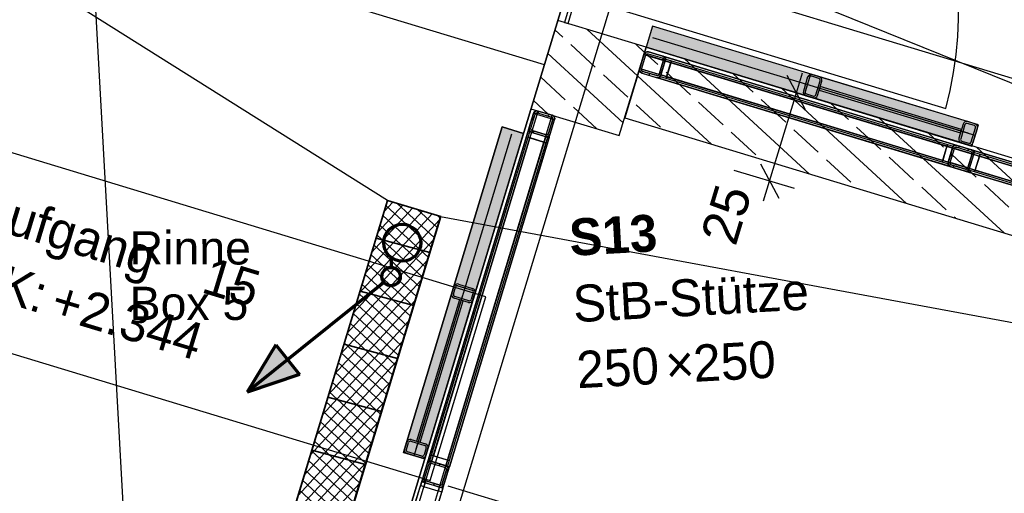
# Model space of a CAD drawing. Extents: x -181 to 1388, y 138 to 979.
# Tile 51 of 82: x 672 to 725, y 605 to 630. Entities that reach past the tile are written whole.
import ezdxf
from ezdxf.lldxf.tags import DXFTag

# ---------------------------------------------------------------- set-up
doc = ezdxf.new("R2010")
doc.units = 0
doc.layers.get('0').update_dxf_attribs({"lineweight": 25})
for name, color, linetype, lineweight, true_color in [('01AFU Allgemein Bemaßung', 7, 'Continuous', 25, 0x848484), ('20 Bodenaufbau - Gefällelinien', 7, 'Continuous', 25, 0x848484), ('20 Dach Stb-Decke', 7, 'Continuous', 25, 0x848484), ('20 Gitter Laufgänge', 7, 'Continuous', 25, 0x848484), ('20 Gitterwände', 7, 'Continuous', 25, 0x848484), ('20 Innenwände', 7, 'Continuous', 25, 0x848484), ('20 Innenwände - Sockel', 7, 'Continuous', 25, 0x848484), ('20 Platzbedarf Schieber', 7, 'Continuous', 25, 0x848484), ('20 Schieber', 7, 'Continuous', 25, 0x848484), ('20 Stützen', 7, 'Continuous', 25, 0x848484), ('20 Stützen - Beschriftung', 7, 'Continuous', 25, 0x848484), ('70 Bodenabläufe+Rinnen', 7, 'Continuous', 25, 0x848484), ('A-0', 7, 'Continuous', 25, 0x848484), ('S_Einrichtung', 7, 'Continuous', 35, 0x9dff9d), ('S_Schmutzwasser', 5, 'Continuous', 70, 0x0000ff)]:
    doc.layers.add(name, color=color, linetype=linetype, lineweight=lineweight, true_color=true_color)
doc.layers.add('02 Raster Gebäude', color=7, linetype='Continuous', lineweight=25)
doc.layers.add('X_Text', color=7, linetype='Continuous', lineweight=25)
doc.styles.get("Standard").update_dxf_attribs({"font": 'arial.ttf'})
tags = doc.linetypes.add('Raster', pattern=[0.2, 0.1, -0.05, 0, -0.05]).pattern_tags.tags
tags[10:11] = [DXFTag(74, 4), DXFTag(75, 0), DXFTag(340, '0'), DXFTag(46, 1.0), DXFTag(50, 0.0), DXFTag(44, 0.0), DXFTag(45, 0.0)]
tags[8:9] = [DXFTag(74, 4), DXFTag(75, 0), DXFTag(340, '0'), DXFTag(46, 1.0), DXFTag(50, 0.0), DXFTag(44, 0.0), DXFTag(45, 0.0)]
tags[6:7] = [DXFTag(74, 4), DXFTag(75, 0), DXFTag(340, '0'), DXFTag(46, 1.0), DXFTag(50, 0.0), DXFTag(44, 0.0), DXFTag(45, 0.0)]
tags[4:5] = [DXFTag(74, 4), DXFTag(75, 0), DXFTag(340, '0'), DXFTag(46, 1.0), DXFTag(50, 0.0), DXFTag(44, 0.0), DXFTag(45, 0.0)]
tags = doc.linetypes.add('Strichlinie', pattern=[0.75, 0.5, -0.25]).pattern_tags.tags
tags[6:7] = [DXFTag(74, 4), DXFTag(75, 0), DXFTag(340, '0'), DXFTag(46, 1.0), DXFTag(50, 0.0), DXFTag(44, 0.0), DXFTag(45, 0.0)]
tags[4:5] = [DXFTag(74, 4), DXFTag(75, 0), DXFTag(340, '0'), DXFTag(46, 1.0), DXFTag(50, 0.0), DXFTag(44, 0.0), DXFTag(45, 0.0)]
tags = doc.linetypes.add('Strichlinie eng', pattern=[0.115, 0.075, -0.04]).pattern_tags.tags
tags[6:7] = [DXFTag(74, 4), DXFTag(75, 0), DXFTag(340, '0'), DXFTag(46, 1.0), DXFTag(50, 0.0), DXFTag(44, 0.0), DXFTag(45, 0.0)]
tags[4:5] = [DXFTag(74, 4), DXFTag(75, 0), DXFTag(340, '0'), DXFTag(46, 1.0), DXFTag(50, 0.0), DXFTag(44, 0.0), DXFTag(45, 0.0)]
tags = doc.linetypes.add('Strichlinie_ eng', pattern=[0.115, 0.075, -0.04]).pattern_tags.tags
tags[6:7] = [DXFTag(74, 4), DXFTag(75, 0), DXFTag(340, '0'), DXFTag(46, 1.0), DXFTag(50, 0.0), DXFTag(44, 0.0), DXFTag(45, 0.0)]
tags[4:5] = [DXFTag(74, 4), DXFTag(75, 0), DXFTag(340, '0'), DXFTag(46, 1.0), DXFTag(50, 0.0), DXFTag(44, 0.0), DXFTag(45, 0.0)]
tags = doc.linetypes.add('Strichpunktx2', pattern=[2, 1, -0.5, 0, -0.5]).pattern_tags.tags
tags[10:11] = [DXFTag(74, 4), DXFTag(75, 0), DXFTag(340, '0'), DXFTag(46, 1.0), DXFTag(50, 0.0), DXFTag(44, 0.0), DXFTag(45, 0.0)]
tags[8:9] = [DXFTag(74, 4), DXFTag(75, 0), DXFTag(340, '0'), DXFTag(46, 1.0), DXFTag(50, 0.0), DXFTag(44, 0.0), DXFTag(45, 0.0)]
tags[6:7] = [DXFTag(74, 4), DXFTag(75, 0), DXFTag(340, '0'), DXFTag(46, 1.0), DXFTag(50, 0.0), DXFTag(44, 0.0), DXFTag(45, 0.0)]
tags[4:5] = [DXFTag(74, 4), DXFTag(75, 0), DXFTag(340, '0'), DXFTag(46, 1.0), DXFTag(50, 0.0), DXFTag(44, 0.0), DXFTag(45, 0.0)]
tags = doc.linetypes.add('Öffnungslinie Tür Fenster', pattern=[0.115, 0.075, -0.04]).pattern_tags.tags
tags[6:7] = [DXFTag(74, 4), DXFTag(75, 0), DXFTag(340, '0'), DXFTag(46, 1.0), DXFTag(50, 0.0), DXFTag(44, 0.0), DXFTag(45, 0.0)]
tags[4:5] = [DXFTag(74, 4), DXFTag(75, 0), DXFTag(340, '0'), DXFTag(46, 1.0), DXFTag(50, 0.0), DXFTag(44, 0.0), DXFTag(45, 0.0)]

# ---------------------------------------------------------------- blocks, each defined once
blk = doc.blocks.new('Referenz-A07F5V09WF')
at = {"layer": '01AFU Allgemein Bemaßung', "lineweight": -2}
for p, q in [((765.958, 614.916), (706.633, 632.902)), ((713.567, 626.476), (713.892, 627.553)), ((714.913, 626.069), (711.652, 627.054)), ((714.068, 625.541), (713.066, 627.411)), ((712.12, 621.689), (713.567, 626.476)), ((713.466, 621.283), (710.206, 622.268)), ((711.619, 622.624), (712.621, 620.755)), ((711.795, 620.613), (712.12, 621.689))]:
    blk.add_line(p, q, dxfattribs=at)
at = {"layer": '02 Raster Gebäude', "linetype": 'Raster', "lineweight": -2, "ltscale": 56.250004}
for p, q in [((658.772, 938.924), (695.782, 262.802)), ((590.245, 257.658), (746.644, 773.475))]:
    blk.add_line(p, q, dxfattribs=at)
at = {"layer": '20 Bodenaufbau - Gefällelinien', "lineweight": -2}
for p, q in [((699.921, 627.993), (661.643, 639.599)), ((691.421, 620.64), (674.012, 563.222)), ((694.292, 619.77), (691.421, 620.64)), ((676.883, 562.351), (694.292, 619.77))]:
    blk.add_line(p, q, dxfattribs=at)
at = {"layer": '20 Bodenaufbau - Gefällelinien', "linetype": 'Öffnungslinie Tür Fenster', "lineweight": -2, "ltscale": 56.250004}
for p, q in [((691.421, 620.64), (661.718, 639.332)), ((699.632, 637.379), (764.755, 610.947)), ((694.292, 619.77), (763.574, 606.925))]:
    blk.add_line(p, q, dxfattribs=at)
at = {"layer": '20 Dach Stb-Decke', "linetype": 'Öffnungslinie Tür Fenster', "lineweight": -2, "ltscale": 56.250004}
blk.add_line((682.888, 571.814), (718.868, 690.479), dxfattribs=at)
at = {"layer": '20 Gitter Laufgänge', "linetype": 'Strichlinie', "lineweight": -2, "ltscale": 56.250004}
for p, q in [((696.752, 615.425), (655.407, 627.97)), ((652.387, 618.019), (693.732, 605.473)), ((693.732, 605.473), (696.752, 615.425))]:
    blk.add_line(p, q, dxfattribs=at)
at = {"layer": '20 Gitterwände', "lineweight": -2}
for p, q in [((702.674, 636.039), (701.015, 630.274)), ((701.207, 630.218), (702.866, 635.984)), ((701.014, 630.273), (701.207, 630.218)), ((705.083, 627.786), (705.315, 628.552)), ((705.178, 627.757), (705.41, 628.523)), ((705.315, 628.552), (705.369, 628.64)), ((705.369, 628.64), (705.461, 628.689)), ((705.41, 628.523), (705.438, 628.567)), ((706.367, 628.233), (705.41, 628.523)), ((705.438, 628.567), (705.483, 628.591)), ((705.461, 628.689), (705.564, 628.685)), ((705.483, 628.591), (705.535, 628.589)), ((705.535, 628.589), (706.301, 628.357)), ((705.564, 628.685), (706.33, 628.453)), ((706.135, 627.467), (706.367, 628.233)), ((706.202, 627.342), (706.492, 628.299)), ((706.231, 627.438), (706.463, 628.204)), ((706.301, 628.357), (706.345, 628.33)), ((706.521, 628.395), (706.33, 628.453)), ((706.33, 628.453), (706.418, 628.398)), ((706.345, 628.33), (706.369, 628.284)), ((706.426, 628.383), (706.357, 628.308)), ((706.367, 628.233), (706.369, 628.284)), ((706.418, 628.398), (706.467, 628.307)), ((706.463, 628.204), (706.467, 628.307)), ((706.463, 628.204), (706.492, 628.299)), ((722.025, 623.485), (706.463, 628.204)), ((706.492, 628.299), (706.513, 628.369)), ((706.492, 628.299), (706.798, 628.206)), ((706.798, 628.206), (706.508, 627.25)), ((706.513, 628.369), (706.521, 628.395)), ((722.083, 623.677), (706.521, 628.395)), ((706.537, 627.345), (706.769, 628.111)), ((706.769, 628.111), (706.798, 628.206)), ((706.769, 628.111), (721.719, 623.578)), ((721.719, 623.578), (706.769, 628.111)), ((706.798, 628.206), (721.748, 623.674)), ((705.079, 627.683), (705.083, 627.786)), ((705.079, 627.683), (705.128, 627.591)), ((705.128, 627.591), (705.216, 627.537)), ((705.177, 627.705), (705.178, 627.757)), ((705.177, 627.705), (705.201, 627.66)), ((706.135, 627.467), (705.178, 627.757)), ((705.201, 627.66), (705.245, 627.633)), ((705.216, 627.537), (705.982, 627.305)), ((705.245, 627.633), (706.011, 627.4)), ((705.627, 627.517), (705.552, 627.435)), ((706.108, 627.423), (706.135, 627.467)), ((706.173, 627.247), (705.982, 627.305)), ((705.982, 627.305), (706.085, 627.301)), ((706.011, 627.4), (706.062, 627.399)), ((706.062, 627.399), (706.108, 627.423)), ((706.085, 627.301), (706.176, 627.35)), ((706.223, 627.424), (706.132, 627.327)), ((706.173, 627.247), (706.181, 627.272)), ((721.735, 622.528), (706.173, 627.247)), ((706.176, 627.35), (706.231, 627.438)), ((706.181, 627.272), (706.202, 627.342)), ((706.202, 627.342), (706.231, 627.438)), ((706.508, 627.25), (706.202, 627.342)), ((721.793, 622.72), (706.231, 627.438)), ((706.508, 627.25), (706.537, 627.345)), ((721.458, 622.717), (706.508, 627.25)), ((706.537, 627.345), (721.487, 622.812)), ((721.487, 622.812), (706.537, 627.345)), ((699.096, 624.586), (699.328, 625.351)), ((699.192, 624.557), (699.424, 625.322)), ((699.328, 625.351), (699.383, 625.439)), ((699.383, 625.439), (699.474, 625.488)), ((699.424, 625.322), (699.452, 625.366)), ((699.438, 625.32), (699.425, 625.324)), ((699.473, 625.309), (699.438, 625.32)), ((699.452, 625.366), (699.497, 625.39)), ((699.474, 625.488), (699.578, 625.484)), ((699.497, 625.39), (699.549, 625.389)), ((699.549, 625.389), (699.52, 625.295)), ((699.549, 625.389), (700.314, 625.157)), ((699.652, 625.462), (699.577, 625.38)), ((699.578, 625.484), (700.343, 625.252)), ((699.376, 625.162), (699.22, 624.993)), ((699.52, 625.295), (699.473, 625.309)), ((700.286, 625.063), (699.52, 625.295)), ((700.184, 625.301), (700.108, 625.219)), ((700.149, 624.266), (700.381, 625.032)), ((700.245, 624.237), (700.477, 625.003)), ((700.314, 625.157), (700.286, 625.063)), ((700.334, 625.048), (700.286, 625.063)), ((700.314, 625.157), (700.358, 625.129)), ((700.369, 625.038), (700.334, 625.048)), ((700.343, 625.252), (700.431, 625.198)), ((700.358, 625.129), (700.383, 625.084)), ((700.381, 625.034), (700.369, 625.038)), ((700.381, 625.032), (700.383, 625.084)), ((700.431, 625.198), (700.48, 625.106)), ((700.477, 625.003), (700.48, 625.106)), ((699.038, 624.394), (693.629, 606.554)), ((699.23, 624.336), (693.82, 606.496)), ((699.038, 624.394), (699.064, 624.386)), ((699.041, 624.059), (699.134, 624.365)), ((699.064, 624.386), (699.134, 624.365)), ((699.093, 624.482), (699.096, 624.586)), ((699.093, 624.482), (699.142, 624.391)), ((699.134, 624.365), (700.091, 624.075)), ((699.134, 624.365), (699.23, 624.336)), ((699.142, 624.391), (699.23, 624.336)), ((699.19, 624.505), (699.192, 624.557)), ((699.19, 624.505), (699.215, 624.459)), ((699.215, 624.459), (699.259, 624.432)), ((699.23, 624.336), (699.995, 624.104)), ((699.259, 624.432), (700.024, 624.2)), ((699.355, 624.403), (699.28, 624.321)), ((700.122, 624.222), (700.149, 624.266)), ((693.818, 606.831), (699.041, 624.059)), ((699.137, 624.03), (693.913, 606.802)), ((693.913, 606.802), (699.137, 624.03)), ((699.995, 624.104), (694.586, 606.264)), ((694.679, 606.57), (699.902, 623.798)), ((699.902, 623.798), (694.679, 606.57)), ((699.998, 623.769), (694.775, 606.541)), ((700.187, 624.046), (694.777, 606.206)), ((699.041, 624.059), (699.137, 624.03)), ((699.998, 623.769), (699.041, 624.059)), ((699.137, 624.03), (699.902, 623.798)), ((699.902, 623.798), (699.998, 623.769)), ((699.995, 624.104), (700.091, 624.075)), ((699.995, 624.104), (700.099, 624.101)), ((700.091, 624.075), (699.998, 623.769)), ((700.024, 624.2), (700.076, 624.198)), ((700.076, 624.198), (700.122, 624.222)), ((700.091, 624.075), (700.161, 624.054)), ((700.099, 624.101), (700.19, 624.149)), ((700.161, 624.054), (700.187, 624.046)), ((700.19, 624.149), (700.245, 624.237)), ((721.458, 622.717), (721.748, 623.674)), ((721.719, 623.578), (721.487, 622.812)), ((721.748, 623.674), (721.719, 623.578)), ((721.748, 623.674), (722.054, 623.581)), ((722.054, 623.581), (721.764, 622.624)), ((721.793, 622.72), (722.025, 623.485)), ((722.04, 623.188), (721.884, 623.019)), ((721.889, 622.691), (722.121, 623.456)), ((722.054, 623.581), (722.025, 623.485)), ((722.025, 623.485), (722.08, 623.573)), ((722.075, 623.651), (722.054, 623.581)), ((722.083, 623.677), (722.075, 623.651)), ((722.08, 623.573), (722.171, 623.622)), ((722.275, 623.619), (722.083, 623.677)), ((722.121, 623.456), (722.148, 623.5)), ((723.078, 623.166), (722.121, 623.456)), ((722.148, 623.5), (722.194, 623.524)), ((722.171, 623.622), (722.275, 623.619)), ((722.194, 623.524), (722.246, 623.523)), ((722.246, 623.523), (723.011, 623.291)), ((722.275, 623.619), (723.04, 623.386)), ((722.401, 623.58), (722.326, 623.498)), ((722.933, 623.419), (722.857, 623.337)), ((722.912, 622.276), (723.203, 623.233)), ((723.011, 623.291), (723.055, 623.263)), ((723.232, 623.328), (723.04, 623.386)), ((723.04, 623.386), (723.128, 623.332)), ((723.055, 623.263), (723.08, 623.218)), ((723.078, 623.166), (723.08, 623.218)), ((723.128, 623.332), (723.177, 623.24)), ((723.174, 623.137), (723.177, 623.24)), ((723.174, 623.137), (723.203, 623.233)), ((723.203, 623.233), (723.224, 623.303)), ((723.203, 623.233), (723.509, 623.14)), ((723.224, 623.303), (723.232, 623.328)), ((726.426, 622.36), (723.232, 623.328)), ((721.487, 622.812), (721.458, 622.717)), ((721.764, 622.624), (721.458, 622.717)), ((721.793, 622.72), (721.764, 622.624)), ((721.79, 622.616), (721.793, 622.72)), ((721.887, 622.639), (721.889, 622.691)), ((722.846, 622.4), (721.889, 622.691)), ((722.846, 622.4), (723.078, 623.166)), ((722.941, 622.371), (723.174, 623.137)), ((726.368, 622.168), (723.174, 623.137)), ((723.509, 623.14), (723.219, 622.183)), ((723.248, 622.279), (723.48, 623.044)), ((723.48, 623.044), (723.509, 623.14)), ((723.48, 623.044), (744.053, 616.806)), ((744.053, 616.806), (723.48, 623.044)), ((723.509, 623.14), (744.082, 616.902)), ((721.743, 622.554), (721.735, 622.528)), ((721.926, 622.47), (721.735, 622.528)), ((721.764, 622.624), (721.743, 622.554)), ((721.79, 622.616), (721.838, 622.525)), ((721.838, 622.525), (721.926, 622.47)), ((721.887, 622.639), (721.911, 622.593)), ((721.911, 622.593), (721.955, 622.566)), ((721.926, 622.47), (722.692, 622.238)), ((721.955, 622.566), (722.721, 622.334)), ((722.104, 622.521), (722.029, 622.439)), ((722.692, 622.238), (722.795, 622.235)), ((722.883, 622.18), (722.692, 622.238)), ((722.721, 622.334), (722.773, 622.332)), ((722.773, 622.332), (722.818, 622.356)), ((722.795, 622.235), (722.887, 622.283)), ((722.818, 622.356), (722.846, 622.4)), ((722.883, 622.18), (722.891, 622.206)), ((726.078, 621.211), (722.883, 622.18)), ((722.887, 622.283), (722.941, 622.371)), ((722.891, 622.206), (722.912, 622.276)), ((722.912, 622.276), (722.941, 622.371)), ((723.219, 622.183), (722.912, 622.276)), ((726.136, 621.403), (722.941, 622.371)), ((723.219, 622.183), (723.248, 622.279)), ((743.792, 615.945), (723.219, 622.183)), ((743.821, 616.041), (723.248, 622.279)), ((723.248, 622.279), (743.821, 616.041)), ((693.725, 606.525), (693.818, 606.831)), ((693.913, 606.802), (693.818, 606.831)), ((693.818, 606.831), (694.775, 606.541)), ((694.679, 606.57), (693.913, 606.802)), ((693.339, 605.597), (693.571, 606.362)), ((693.435, 605.568), (693.667, 606.333)), ((693.571, 606.362), (693.626, 606.45)), ((693.626, 606.45), (693.717, 606.499)), ((693.655, 606.546), (693.629, 606.554)), ((693.725, 606.525), (693.655, 606.546)), ((693.667, 606.333), (693.694, 606.377)), ((693.694, 606.377), (693.74, 606.402)), ((693.717, 606.499), (693.82, 606.496)), ((693.82, 606.496), (693.725, 606.525)), ((694.682, 606.235), (693.725, 606.525)), ((693.74, 606.402), (693.791, 606.4)), ((693.791, 606.4), (694.557, 606.168)), ((693.82, 606.496), (694.586, 606.264)), ((694.278, 606.357), (694.203, 606.275)), ((694.557, 606.168), (694.601, 606.141)), ((694.682, 606.235), (694.586, 606.264)), ((694.586, 606.264), (694.674, 606.209)), ((694.601, 606.141), (694.625, 606.095)), ((694.674, 606.209), (694.723, 606.118)), ((694.775, 606.541), (694.679, 606.57)), ((694.775, 606.541), (694.682, 606.235)), ((694.752, 606.213), (694.682, 606.235)), ((694.777, 606.206), (694.752, 606.213)), ((693.336, 605.493), (693.339, 605.597)), ((694.392, 605.278), (694.624, 606.043)), ((694.487, 605.249), (694.719, 606.014)), ((694.722, 606.101), (694.602, 605.971)), ((694.624, 606.043), (694.625, 606.095)), ((694.719, 606.014), (694.723, 606.118)), ((692.933, 604.257), (693.281, 605.405)), ((693.281, 605.405), (693.214, 605.185)), ((693.24, 605.177), (693.214, 605.185)), ((693.31, 605.156), (693.24, 605.177)), ((693.281, 605.405), (693.307, 605.398)), ((693.281, 605.405), (694.429, 605.057)), ((693.307, 605.398), (693.377, 605.376)), ((693.405, 605.127), (693.31, 605.156)), ((693.336, 605.493), (693.384, 605.402)), ((693.377, 605.376), (693.472, 605.347)), ((693.384, 605.402), (693.472, 605.347)), ((693.459, 605.469), (693.393, 605.397)), ((693.472, 605.347), (693.405, 605.127)), ((694.171, 604.895), (693.405, 605.127)), ((693.433, 605.516), (693.435, 605.568)), ((693.433, 605.516), (693.457, 605.47)), ((693.457, 605.47), (693.501, 605.443)), ((693.472, 605.347), (694.238, 605.115)), ((693.501, 605.443), (694.267, 605.211)), ((693.981, 605.298), (693.906, 605.216)), ((694.429, 605.057), (694.081, 603.909)), ((694.238, 605.115), (694.171, 604.895)), ((694.238, 605.115), (694.334, 605.086)), ((694.238, 605.115), (694.341, 605.112)), ((694.267, 605.211), (694.319, 605.209)), ((694.319, 605.209), (694.364, 605.234)), ((694.334, 605.086), (694.404, 605.065)), ((694.341, 605.112), (694.433, 605.161)), ((694.429, 605.057), (694.362, 604.837)), ((694.364, 605.234), (694.392, 605.278)), ((694.404, 605.065), (694.429, 605.057)), ((694.433, 605.161), (694.487, 605.249)), ((694.267, 604.866), (694.171, 604.895)), ((694.337, 604.845), (694.267, 604.866)), ((694.362, 604.837), (694.337, 604.845))]:
    blk.add_line(p, q, dxfattribs=at)
at = {"layer": '20 Gitterwände', "linetype": 'Strichlinie', "lineweight": -2, "ltscale": 56.250004}
for p, q in [((702.515, 631.429), (721.653, 625.622)), ((694.702, 605.186), (713.84, 599.379))]:
    blk.add_line(p, q, dxfattribs=at)
at = {"layer": '20 Gitterwände', "linetype": 'Strichlinie eng', "lineweight": -2, "ltscale": 56.250004}
for p, q in [((705.083, 627.786), (705.315, 628.552)), ((705.315, 628.552), (705.369, 628.64)), ((705.315, 628.552), (723.174, 623.137)), ((705.369, 628.64), (705.461, 628.689)), ((705.461, 628.689), (705.564, 628.685)), ((705.564, 628.685), (723.232, 623.328)), ((705.079, 627.683), (705.083, 627.786)), ((705.128, 627.591), (705.079, 627.683)), ((705.083, 627.786), (722.941, 622.371)), ((705.216, 627.537), (705.128, 627.591)), ((705.216, 627.537), (722.883, 622.18)), ((693.629, 606.554), (699.328, 625.351)), ((693.82, 606.496), (699.578, 625.484)), ((699.328, 625.351), (699.383, 625.439)), ((699.383, 625.439), (699.474, 625.488)), ((699.474, 625.488), (699.578, 625.484)), ((699.578, 625.484), (700.343, 625.252)), ((694.586, 606.264), (700.343, 625.252)), ((694.777, 606.206), (700.477, 625.003)), ((700.343, 625.252), (700.431, 625.198)), ((700.431, 625.198), (700.48, 625.106)), ((700.48, 625.106), (700.477, 625.003)), ((723.232, 623.328), (726.426, 622.36)), ((723.174, 623.137), (726.368, 622.168)), ((722.883, 622.18), (726.078, 621.211)), ((722.941, 622.371), (726.136, 621.403)), ((687.536, 586.457), (693.629, 606.554)), ((687.727, 586.399), (693.82, 606.496)), ((688.493, 586.167), (694.586, 606.264)), ((688.684, 586.109), (694.777, 606.206))]:
    blk.add_line(p, q, dxfattribs=at)
at = {"layer": '20 Gitterwände', "linetype": 'Strichlinie', "lineweight": -2, "ltscale": 56.250004}
blk.add_ellipse((702.456, 630.81), major_axis=(19.197, -5.187), ratio=1, start_param=0, end_param=1.541506, dxfattribs=at)
at = {"layer": '20 Innenwände', "linetype": 'Strichlinie_ eng', "lineweight": -2, "ltscale": 40.625}
blk.add_line((718.868, 690.479), (677.558, 554.238), dxfattribs=at)
at = {"layer": '20 Innenwände - Sockel', "lineweight": -2}
for p, q in [((705.431, 628.935), (704.27, 625.107)), ((706.071, 627.997), (705.348, 628.663)), ((764.755, 610.947), (705.431, 628.935)), ((714.261, 622.078), (707.507, 628.305)), ((707.835, 626.37), (706.512, 627.59)), ((711.226, 626.508), (710.144, 627.505)), ((708.986, 623.677), (704.962, 627.387)), ((719.536, 620.478), (712.782, 626.706)), ((709.599, 624.743), (708.276, 625.964)), ((712.991, 624.881), (711.667, 626.101)), ((716.382, 625.018), (715.419, 625.906)), ((706.208, 624.606), (704.885, 625.826)), ((704.27, 625.107), (763.594, 607.119)), ((724.81, 618.879), (718.057, 625.106)), ((711.364, 623.116), (710.04, 624.337)), ((714.755, 623.254), (713.432, 624.474)), ((718.146, 623.391), (716.823, 624.612)), ((721.538, 623.529), (720.694, 624.307)), ((730.085, 617.279), (723.332, 623.507)), ((716.519, 621.627), (715.196, 622.847)), ((719.911, 621.764), (718.587, 622.985)), ((723.302, 621.902), (721.979, 623.122)), ((721.675, 620.137), (720.352, 621.358)), ((725.067, 620.275), (723.743, 621.495)), ((722.173, 619.678), (722.116, 619.731))]:
    blk.add_line(p, q, dxfattribs=at)
at = {"layer": '20 Platzbedarf Schieber', "linetype": 'Strichlinie eng', "lineweight": -2, "ltscale": 56.250004}
for p, q in [((705.779, 630.083), (705.431, 628.935)), ((723.422, 624.734), (705.779, 630.083)), ((705.431, 628.935), (723.074, 623.585)), ((692.295, 606.98), (697.645, 624.623)), ((698.794, 624.275), (693.444, 606.632)), ((697.645, 624.623), (698.794, 624.275)), ((723.074, 623.585), (723.422, 624.734)), ((693.444, 606.632), (692.295, 606.98))]:
    blk.add_line(p, q, dxfattribs=at)
at = {"layer": '20 Platzbedarf Schieber', "lineweight": -2}
for points in [[(705.779, 628.829), (705.431, 628.935), (705.779, 630.083)], [(705.779, 628.829), (705.779, 630.083), (723.074, 623.585)], [(723.074, 623.585), (705.779, 630.083), (723.074, 624.839)], [(723.074, 623.585), (723.074, 624.839), (723.422, 624.734)], [(697.645, 620.486), (693.444, 610.768), (697.645, 624.623)], [(697.645, 620.486), (697.645, 624.623), (698.794, 624.275)], [(693.444, 606.632), (693.444, 610.768), (697.645, 620.486)], [(693.444, 606.632), (692.295, 606.98), (693.444, 610.768)]]:
    blk.add_solid(points, dxfattribs=at)
at = {"layer": '20 Schieber', "linetype": 'Strichpunktx2', "lineweight": -2, "ltscale": 56.250004}
for p, q in [((723.248, 624.16), (705.803, 629.449)), ((722.865, 624.276), (714.539, 626.8)), ((692.869, 606.806), (698.159, 624.25)), ((692.985, 607.189), (695.51, 615.515))]:
    blk.add_line(p, q, dxfattribs=at)
at = {"layer": '20 Schieber', "lineweight": -2}
for p, q in [((714.331, 627.49), (713.982, 626.342)), ((723.422, 624.734), (714.331, 627.49)), ((714.809, 627.345), (714.427, 627.461)), ((714.177, 627.328), (713.945, 626.562)), ((714.273, 627.299), (714.041, 626.533)), ((714.78, 627.25), (714.398, 627.366)), ((714.615, 626.359), (714.847, 627.125)), ((714.711, 626.33), (714.943, 627.096)), ((714.107, 626.409), (714.49, 626.293)), ((714.856, 626.809), (714.798, 626.617)), ((714.798, 626.617), (722.453, 624.296)), ((722.511, 624.487), (714.856, 626.809)), ((723.074, 623.585), (713.982, 626.342)), ((714.078, 626.313), (714.461, 626.197)), ((723.202, 624.696), (722.819, 624.812)), ((723.231, 624.792), (722.848, 624.908)), ((722.599, 624.775), (722.366, 624.009)), ((722.453, 624.296), (722.511, 624.487)), ((722.694, 624.746), (722.462, 623.98)), ((723.036, 623.806), (723.268, 624.571)), ((723.074, 623.585), (723.422, 624.734)), ((723.132, 623.777), (723.364, 624.542)), ((722.5, 623.76), (722.883, 623.643)), ((722.529, 623.855), (722.912, 623.739)), ((692.295, 606.98), (695.052, 616.071)), ((693.443, 606.632), (696.2, 615.723)), ((694.907, 615.593), (695.023, 615.976)), ((695.002, 615.564), (695.118, 615.947)), ((695.052, 616.071), (696.2, 615.723)), ((695.243, 616.013), (696.009, 615.781)), ((695.272, 616.109), (696.038, 615.877)), ((695.806, 615.111), (695.04, 615.343)), ((695.835, 615.207), (695.069, 615.439)), ((696.075, 615.656), (695.959, 615.274)), ((696.171, 615.627), (696.055, 615.245)), ((692.353, 607.171), (692.469, 607.554)), ((692.449, 607.142), (692.565, 607.525)), ((692.69, 607.592), (693.455, 607.36)), ((692.719, 607.688), (693.484, 607.455)), ((693.522, 607.235), (693.406, 606.852)), ((693.617, 607.206), (693.501, 606.823)), ((693.443, 606.632), (692.295, 606.98)), ((693.252, 606.69), (692.486, 606.922)), ((693.281, 606.786), (692.515, 607.018))]:
    blk.add_line(p, q, dxfattribs=at)
at = {"layer": '20 Schieber', "linetype": 'ByBlock', "lineweight": -2, "ltscale": 56.250004}
for p, q in [((714.78, 627.25), (714.78, 627.25)), ((714.809, 627.345), (714.809, 627.345)), ((723.231, 624.792), (723.231, 624.792)), ((723.202, 624.696), (723.202, 624.696)), ((694.907, 615.593), (694.907, 615.593)), ((695.002, 615.564), (695.002, 615.564)), ((692.353, 607.171), (692.353, 607.171)), ((692.449, 607.142), (692.449, 607.142))]:
    blk.add_line(p, q, dxfattribs=at)
at = {"layer": '20 Schieber', "linetype": 'Strichlinie eng', "lineweight": -2, "ltscale": 56.250004}
for p, q in [((695.327, 615.256), (693.006, 607.6)), ((693.197, 607.542), (695.518, 615.198)), ((695.518, 615.198), (695.327, 615.256)), ((693.006, 607.6), (693.197, 607.542))]:
    blk.add_line(p, q, dxfattribs=at)
at = {"layer": '20 Schieber', "lineweight": -2}
for centre, major_axis in [((714.369, 627.27), (0.058, 0.191)), ((714.369, 627.27), (0.029, 0.0957)), ((714.751, 627.154), (0.0957, -0.029)), ((714.751, 627.154), (0.191, -0.058)), ((714.136, 626.504), (-0.191, 0.058)), ((714.136, 626.504), (-0.0957, 0.029)), ((714.519, 626.388), (-0.058, -0.191)), ((714.519, 626.388), (-0.029, -0.0957)), ((722.79, 624.717), (0.058, 0.191)), ((722.79, 624.717), (0.029, 0.0957)), ((723.173, 624.6), (0.191, -0.058)), ((723.173, 624.6), (0.0957, -0.029)), ((722.558, 623.951), (-0.191, 0.058)), ((722.558, 623.951), (-0.0957, 0.029)), ((722.941, 623.835), (-0.058, -0.191)), ((722.941, 623.835), (-0.029, -0.0957)), ((695.214, 615.917), (0.058, 0.191)), ((695.214, 615.917), (0.029, 0.0957)), ((695.98, 615.685), (0.0957, -0.029)), ((695.98, 615.685), (0.191, -0.058)), ((695.098, 615.535), (-0.191, 0.058)), ((695.098, 615.535), (-0.0957, 0.029)), ((695.864, 615.303), (-0.058, -0.191)), ((695.864, 615.303), (-0.029, -0.0957)), ((692.661, 607.496), (0.058, 0.191)), ((692.661, 607.496), (0.029, 0.0957)), ((693.426, 607.264), (0.0957, -0.029)), ((693.426, 607.264), (0.191, -0.058)), ((692.544, 607.113), (-0.191, 0.058)), ((692.544, 607.113), (-0.0957, 0.029)), ((693.31, 606.881), (-0.058, -0.191)), ((693.31, 606.881), (-0.029, -0.0957))]:
    blk.add_ellipse(centre, major_axis=major_axis, ratio=1, start_param=0, end_param=1.570796, dxfattribs=at)
at = {"layer": '20 Stützen', "lineweight": -2}
for p, q in [((700.646, 630.385), (699.195, 625.601)), ((705.431, 628.935), (700.646, 630.385)), ((700.915, 629.487), (700.492, 629.877)), ((704.962, 627.387), (702.232, 629.905)), ((702.679, 627.86), (701.356, 629.08)), ((705.348, 628.663), (704.869, 629.105)), ((704.188, 624.836), (700.105, 628.601)), ((703.98, 624.15), (705.431, 628.935)), ((704.444, 626.233), (703.12, 627.453)), ((701.052, 626.095), (699.729, 627.316)), ((700.124, 625.319), (699.331, 626.05)), ((699.195, 625.601), (703.98, 624.15)), ((702.762, 624.519), (701.493, 625.689))]:
    blk.add_line(p, q, dxfattribs=at)
at = {"layer": '70 Bodenabläufe+Rinnen', "lineweight": -2}
for p, q in [((674.012, 563.222), (691.421, 620.64)), ((691.722, 620.549), (691.233, 620.02)), ((691.421, 620.64), (694.292, 619.77)), ((693.316, 620.066), (690.234, 616.723)), ((692.785, 620.227), (690.567, 617.822)), ((692.253, 620.388), (690.9, 618.921)), ((693.787, 618.104), (691.337, 620.363)), ((693.948, 618.635), (691.946, 620.481)), ((694.11, 619.167), (693.045, 620.148)), ((694.292, 619.77), (676.883, 562.351)), ((694.238, 619.59), (689.567, 614.525)), ((693.848, 619.905), (689.9, 615.624)), ((693.626, 617.572), (691.176, 619.831)), ((694.271, 619.698), (694.144, 619.815)), ((693.465, 617.041), (691.015, 619.3)), ((693.905, 618.491), (689.234, 613.426)), ((693.304, 616.509), (690.854, 618.768)), ((693.143, 615.978), (690.693, 618.237)), ((693.571, 617.392), (688.901, 612.327)), ((692.981, 615.446), (690.531, 617.705)), ((692.82, 614.915), (690.37, 617.174)), ((693.238, 616.293), (688.568, 611.228)), ((692.659, 614.383), (690.209, 616.642)), ((692.498, 613.852), (690.048, 616.111)), ((692.905, 615.194), (688.234, 610.129)), ((692.337, 613.32), (689.887, 615.579)), ((692.176, 612.789), (689.726, 615.048)), ((692.014, 612.257), (689.565, 614.516)), ((692.572, 614.096), (687.901, 609.03)), ((691.853, 611.726), (689.403, 613.985)), ((691.692, 611.194), (689.242, 613.453)), ((692.239, 612.997), (687.568, 607.931)), ((691.531, 610.663), (689.081, 612.922)), ((691.37, 610.131), (688.92, 612.39)), ((691.905, 611.898), (687.235, 606.832)), ((691.209, 609.6), (688.759, 611.859)), ((691.048, 609.068), (688.598, 611.327)), ((691.572, 610.799), (686.902, 605.733)), ((690.886, 608.537), (688.436, 610.796)), ((690.725, 608.005), (688.275, 610.264)), ((691.239, 609.7), (686.568, 604.634)), ((690.564, 607.473), (688.114, 609.733)), ((690.403, 606.942), (687.953, 609.201)), ((690.906, 608.601), (686.235, 603.535)), ((690.242, 606.41), (687.792, 608.669)), ((690.081, 605.879), (687.631, 608.138)), ((690.573, 607.502), (685.902, 602.436)), ((689.919, 605.347), (687.469, 607.606)), ((689.758, 604.816), (687.308, 607.075)), ((690.239, 606.403), (685.569, 601.338)), ((689.597, 604.284), (687.147, 606.543)), ((689.436, 603.753), (686.986, 606.012)), ((689.906, 605.304), (685.235, 600.239)), ((689.275, 603.221), (686.825, 605.48)), ((689.114, 602.69), (686.664, 604.949))]:
    blk.add_line(p, q, dxfattribs=at)
at = {"layer": 'A-0', "linetype": 'Continuous', "lineweight": -2, "ltscale": 312.5}
for p, q in [((700.646, 630.385), (699.195, 625.601)), ((705.431, 628.935), (700.646, 630.385)), ((705.779, 630.083), (705.431, 628.935)), ((723.422, 624.734), (705.779, 630.083)), ((703.98, 624.15), (705.431, 628.935)), ((705.431, 628.935), (704.27, 625.107)), ((705.315, 628.552), (705.083, 627.786)), ((705.178, 627.757), (705.41, 628.523)), ((705.369, 628.64), (705.315, 628.552)), ((705.461, 628.689), (705.369, 628.64)), ((705.41, 628.523), (705.438, 628.567)), ((764.755, 610.947), (705.431, 628.935)), ((705.431, 628.935), (723.074, 623.585)), ((705.438, 628.567), (705.483, 628.591)), ((705.564, 628.685), (705.461, 628.689)), ((705.483, 628.591), (705.535, 628.589)), ((705.535, 628.589), (706.301, 628.357)), ((706.33, 628.453), (705.564, 628.685)), ((706.367, 628.233), (706.135, 627.467)), ((706.231, 627.438), (706.463, 628.204)), ((706.301, 628.357), (706.345, 628.33)), ((706.418, 628.398), (706.33, 628.453)), ((706.345, 628.33), (706.369, 628.284)), ((706.369, 628.284), (706.367, 628.233)), ((706.467, 628.307), (706.418, 628.398)), ((706.463, 628.204), (706.467, 628.307)), ((705.083, 627.786), (705.079, 627.683)), ((705.079, 627.683), (705.128, 627.591)), ((705.128, 627.591), (705.216, 627.537)), ((705.177, 627.705), (705.178, 627.757)), ((705.201, 627.66), (705.177, 627.705)), ((705.245, 627.633), (705.201, 627.66)), ((705.216, 627.537), (705.982, 627.305)), ((706.011, 627.4), (705.245, 627.633)), ((706.135, 627.467), (706.108, 627.423)), ((705.982, 627.305), (706.085, 627.301)), ((706.062, 627.399), (706.011, 627.4)), ((706.108, 627.423), (706.062, 627.399)), ((706.085, 627.301), (706.176, 627.35)), ((706.176, 627.35), (706.231, 627.438)), ((699.328, 625.351), (699.096, 624.586)), ((699.192, 624.557), (699.424, 625.322)), ((699.195, 625.601), (703.98, 624.15)), ((699.383, 625.439), (699.328, 625.351)), ((699.474, 625.488), (699.383, 625.439)), ((699.424, 625.322), (699.452, 625.366)), ((699.452, 625.366), (699.497, 625.39)), ((699.578, 625.484), (699.474, 625.488)), ((699.497, 625.39), (699.549, 625.389)), ((699.549, 625.389), (700.314, 625.157)), ((700.343, 625.252), (699.578, 625.484)), ((700.381, 625.032), (700.149, 624.266)), ((700.245, 624.237), (700.477, 625.003)), ((700.314, 625.157), (700.358, 625.129)), ((700.431, 625.198), (700.343, 625.252)), ((700.358, 625.129), (700.383, 625.084)), ((700.383, 625.084), (700.381, 625.032)), ((700.48, 625.106), (700.431, 625.198)), ((700.477, 625.003), (700.48, 625.106)), ((704.27, 625.107), (763.594, 607.119)), ((697.645, 624.623), (692.295, 606.98)), ((693.444, 606.632), (698.794, 624.275)), ((698.794, 624.275), (697.645, 624.623)), ((699.096, 624.586), (699.093, 624.482)), ((699.093, 624.482), (699.142, 624.391)), ((699.142, 624.391), (699.23, 624.336)), ((699.19, 624.505), (699.192, 624.557)), ((699.215, 624.459), (699.19, 624.505)), ((699.259, 624.432), (699.215, 624.459)), ((699.23, 624.336), (699.995, 624.104)), ((700.024, 624.2), (699.259, 624.432)), ((700.149, 624.266), (700.122, 624.222)), ((723.074, 623.585), (723.422, 624.734)), ((699.995, 624.104), (700.099, 624.101)), ((700.076, 624.198), (700.024, 624.2)), ((700.122, 624.222), (700.076, 624.198)), ((700.099, 624.101), (700.19, 624.149)), ((700.19, 624.149), (700.245, 624.237)), ((722.025, 623.485), (721.793, 622.72)), ((721.889, 622.691), (722.121, 623.456)), ((722.08, 623.573), (722.025, 623.485)), ((722.171, 623.622), (722.08, 623.573)), ((722.121, 623.456), (722.148, 623.5)), ((722.148, 623.5), (722.194, 623.524)), ((722.275, 623.619), (722.171, 623.622)), ((722.194, 623.524), (722.246, 623.523)), ((722.246, 623.523), (723.011, 623.291)), ((723.04, 623.386), (722.275, 623.619)), ((723.011, 623.291), (723.055, 623.263)), ((723.128, 623.332), (723.04, 623.386)), ((723.055, 623.263), (723.08, 623.218)), ((723.08, 623.218), (723.078, 623.166)), ((723.177, 623.24), (723.128, 623.332)), ((723.174, 623.137), (723.177, 623.24)), ((721.793, 622.72), (721.79, 622.616)), ((721.887, 622.639), (721.889, 622.691)), ((723.078, 623.166), (722.846, 622.4)), ((722.941, 622.371), (723.174, 623.137)), ((721.79, 622.616), (721.838, 622.525)), ((721.838, 622.525), (721.926, 622.47)), ((721.911, 622.593), (721.887, 622.639)), ((721.955, 622.566), (721.911, 622.593)), ((721.926, 622.47), (722.692, 622.238)), ((722.721, 622.334), (721.955, 622.566)), ((722.692, 622.238), (722.795, 622.235)), ((722.773, 622.332), (722.721, 622.334)), ((722.818, 622.356), (722.773, 622.332)), ((722.795, 622.235), (722.887, 622.283)), ((722.846, 622.4), (722.818, 622.356)), ((722.887, 622.283), (722.941, 622.371)), ((691.421, 620.64), (674.012, 563.222)), ((694.292, 619.77), (691.421, 620.64)), ((676.883, 562.351), (694.292, 619.77)), ((692.295, 606.98), (693.444, 606.632)), ((693.571, 606.362), (693.339, 605.597)), ((693.435, 605.568), (693.667, 606.333)), ((693.626, 606.45), (693.571, 606.362)), ((693.717, 606.499), (693.626, 606.45)), ((693.667, 606.333), (693.694, 606.377)), ((693.694, 606.377), (693.74, 606.402)), ((693.82, 606.496), (693.717, 606.499)), ((693.74, 606.402), (693.791, 606.4)), ((693.791, 606.4), (694.557, 606.168)), ((694.586, 606.264), (693.82, 606.496)), ((694.557, 606.168), (694.601, 606.141)), ((694.674, 606.209), (694.586, 606.264)), ((694.601, 606.141), (694.625, 606.095)), ((694.723, 606.118), (694.674, 606.209)), ((693.339, 605.597), (693.336, 605.493)), ((694.624, 606.043), (694.392, 605.278)), ((694.487, 605.249), (694.719, 606.014)), ((694.625, 606.095), (694.624, 606.043)), ((694.719, 606.014), (694.723, 606.118)), ((693.336, 605.493), (693.384, 605.402)), ((693.384, 605.402), (693.472, 605.347)), ((693.433, 605.516), (693.435, 605.568)), ((693.457, 605.47), (693.433, 605.516)), ((693.501, 605.443), (693.457, 605.47)), ((693.472, 605.347), (694.238, 605.115)), ((694.267, 605.211), (693.501, 605.443)), ((694.238, 605.115), (694.341, 605.112)), ((694.319, 605.209), (694.267, 605.211)), ((694.364, 605.234), (694.319, 605.209)), ((694.341, 605.112), (694.433, 605.161)), ((694.392, 605.278), (694.364, 605.234)), ((694.433, 605.161), (694.487, 605.249))]:
    blk.add_line(p, q, dxfattribs=at)
at = {"layer": '01AFU Allgemein Bemaßung', "linetype": 'ByBlock', "lineweight": -2, "ltscale": 40.625, "insert": (708.355, 618.685), "char_height": 2, "attachment_point": 1, "rotation": 73.1834}
blk.add_mtext('{\\fArial;25}', dxfattribs=at)
at = {"layer": '20 Gitter Laufgänge', "lineweight": -2, "char_height": 2, "attachment_point": 1, "rotation": 343.1205}
for s, insert in [('{\\fCentury Gothic;Laufgang}', (668.442, 621.667)), ('{\\fCentury Gothic;UK:}', (668.954, 617.723)), ('{\\fCentury Gothic;15}', (681.861, 617.595)), ('{\\fCentury Gothic;+}', (673.658, 616.295)), ('{\\fCentury Gothic;2.344}', (675.209, 615.825))]:
    blk.add_mtext(s, dxfattribs=dict(at, insert=insert))
at = {"layer": '20 Stützen - Beschriftung', "lineweight": -2, "char_height": 2, "attachment_point": 1, "rotation": 3.1332}
for s, insert in [('{\\fCentury Gothic|b1|i0;S13}', (701.218, 619.632)), ('{\\fCentury Gothic;StB-Stütze}', (701.415, 616.034)), ('{\\fCentury Gothic;250}', (707.929, 612.805)), ('{\\fCentury Gothic;250}', (701.61, 612.459)), ('{\\fCentury Gothic;×}', (706.418, 612.723))]:
    blk.add_mtext(s, dxfattribs=dict(at, insert=insert))
blk = doc.blocks.new('Polygonsäule-A07F5V1RWF')
at = {"color": 0, "linetype": 'ByBlock', "lineweight": -2, "ltscale": 0.35}
for p, q in [((674.028, 563.228), (691.438, 620.642)), ((691.438, 620.642), (694.309, 619.772)), ((694.309, 619.772), (676.898, 562.357)), ((676.898, 562.357), (674.028, 563.228))]:
    blk.add_line(p, q, dxfattribs=at)
blk = doc.blocks.new('Schraffur-A07F5V1TWF')
at = {"color": 0, "lineweight": -2}
for p, q in [((690.818, 618.596), (693.717, 617.819)), ((689.947, 615.724), (692.846, 614.947)), ((689.076, 612.851), (691.975, 612.075)), ((688.205, 609.979), (691.104, 609.202)), ((687.334, 607.107), (690.233, 606.33)), ((686.463, 604.234), (689.362, 603.457)), ((685.592, 601.362), (688.491, 600.585)), ((684.72, 598.489), (687.62, 597.712)), ((683.849, 595.617), (686.749, 594.84)), ((682.978, 592.744), (685.878, 591.968)), ((682.107, 589.872), (685.007, 589.095)), ((681.236, 586.999), (684.135, 586.223)), ((680.365, 584.127), (683.264, 583.35)), ((679.494, 581.255), (682.393, 580.478)), ((678.623, 578.382), (681.522, 577.605)), ((677.752, 575.51), (680.651, 574.733)), ((676.881, 572.637), (679.78, 571.861)), ((676.01, 569.765), (678.909, 568.988)), ((675.139, 566.892), (678.038, 566.116)), ((674.268, 564.02), (677.167, 563.243))]:
    blk.add_line(p, q, dxfattribs=at)

msp = doc.modelspace()

# ---------------------------------------------------------------- linework, layer by layer
at = {"layer": 'S_Schmutzwasser'}
for p, q in [((691.622, 617.557), (691.622, 617.014)), ((691.233, 616.201), (683.831, 610.247)), ((685.385, 612.814), (683.831, 610.247)), ((685.385, 612.814), (686.671, 611.215)), ((686.671, 611.215), (683.831, 610.247))]:
    msp.add_line(p, q, dxfattribs=at)
for centre, radius in [((692.23, 618.351), 1), ((691.622, 616.514), 0.5)]:
    msp.add_circle(centre, radius, dxfattribs=at)
msp.add_solid([(686.671, 611.215), (683.831, 610.247), (685.385, 612.814)], dxfattribs=at)

# ---------------------------------------------------------------- block references
at = {"color": 8, "lineweight": 25, "ltscale": 1250, "true_color": 0x808080}
msp.add_blockref('Referenz-A07F5V09WF', (0, 0), dxfattribs=at)
at = {"layer": 'S_Einrichtung', "ltscale": 0.35}
for name in ['Polygonsäule-A07F5V1RWF', 'Schraffur-A07F5V1TWF']:
    msp.add_blockref(name, (0, 0), dxfattribs=at)

# ---------------------------------------------------------------- texts
at = {"layer": 'X_Text', "ltscale": 0.25, "char_height": 1.8, "attachment_point": 1}
for s, insert in [('{\\fArial;Rinne }', (677.466, 618.97)), ('{\\fArial;Box 5}', (677.466, 615.964))]:
    msp.add_mtext(s, dxfattribs=dict(at, insert=insert))

doc.saveas('drawing.dxf')
